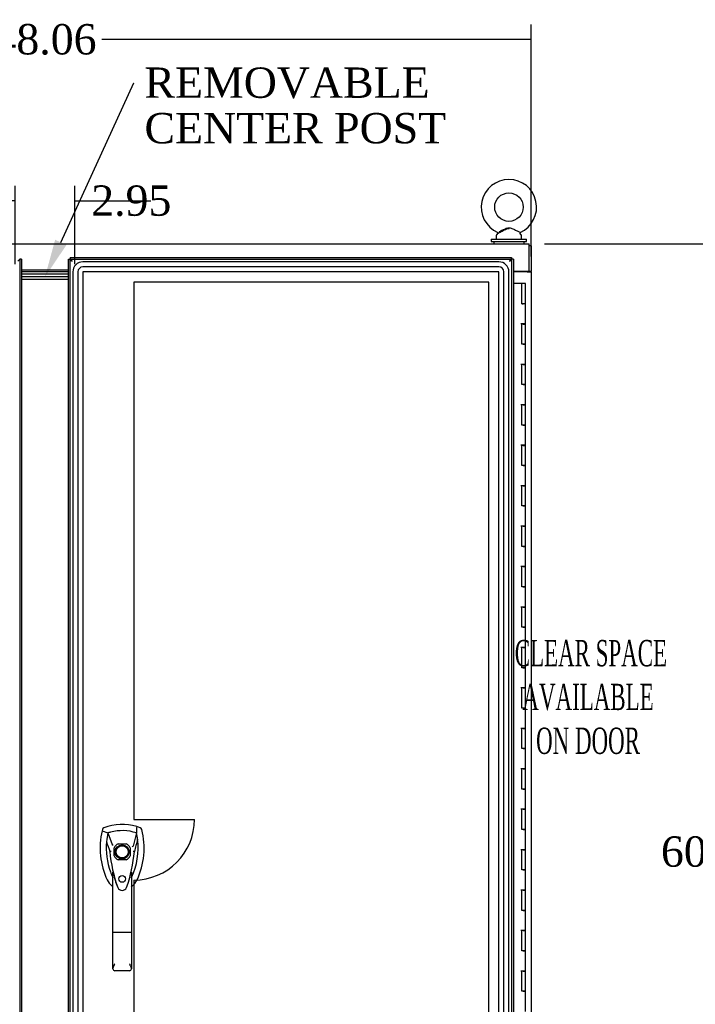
# Model space of a CAD drawing. Header units: inches. Extents: x 27 to 385, y 15 to 256.
# Tile 12 of 28: x 126 to 160, y 146 to 195. Entities that reach past the tile are written whole.
import ezdxf
from ezdxf import colors
from ezdxf.entities.mleader import LeaderData, LeaderLine
from ezdxf.lldxf.tags import DXFTag
from ezdxf.math import Vec2, Vec3

# ---------------------------------------------------------------- set-up
doc = ezdxf.new("R2010")
doc.units = ezdxf.units.IN
doc.header["$MEASUREMENT"] = 0
for name, color, linetype in [('COM41308', 7, 'Continuous'), ('COM54746-56', 7, 'Continuous'), ('COM70096', 7, 'Continuous'), ('COM70099', 7, 'Continuous'), ('COM70108-5', 7, 'Continuous'), ('COM70219', 7, 'Continuous'), ('COM71153-1', 7, 'Continuous'), ('COM71154-1', 7, 'Continuous'), ('COM71155-15', 7, 'Continuous'), ('Default', 7, 'Continuous'), ('DV8_Default', 7, 'Continuous'), ('GSK86006', 7, 'Continuous'), ('HAN13064', 7, 'Continuous'), ('SCS00680', 7, 'Continuous'), ('WAF25362', 7, 'Continuous'), ('WAM254785', 7, 'Continuous')]:
    doc.layers.add(name, color=color, linetype=linetype)
doc.styles.add('SEACAD_Times_New_Roman', font='times.ttf')
tags = doc.linetypes.add('HIDDEN2', pattern=[0.1875, 0.125, -0.0625]).pattern_tags.tags
tags[6:7] = [DXFTag(74, 4), DXFTag(75, 0), DXFTag(340, '0'), DXFTag(46, 0.0), DXFTag(50, 0.0), DXFTag(44, 0.0), DXFTag(45, 0.0)]
tags[4:5] = [DXFTag(74, 4), DXFTag(75, 0), DXFTag(340, '0'), DXFTag(46, 0.0), DXFTag(50, 0.0), DXFTag(44, 0.0), DXFTag(45, 0.0)]
doc.dimstyles.new('HAMMOND_(STH_-_300x200)', dxfattribs={"dimtxt": 1.5, "dimasz": 1.875, "dimexe": 0.75, "dimexo": 0.75, "dimgap": 0.375, "dimtad": 0, "dimtih": 1, "dimtoh": 1, "dimzin": 0, "dimdsep": 46, "dimtxsty": 'SEACAD_Times_New_Roman', "dimblk1": '_SE_FILLED', "dimblk2": '_SE_FILLED', "dimsah": 1, "dimcen": 0.75, "dimadec": 0, "dimazin": 0, "dimtfac": 0.8, "dimtofl": 0, "dimtmove": 0, "dimatfit": 3, "dimfxl": 0, "dimtolj": 1, "dimtzin": 0, "dimarcsym": 0})

# ---------------------------------------------------------------- blocks, each defined once
blk = doc.blocks.new('SE7')
at = {"layer": 'COM41308', "color": 7, "linetype": 'Continuous'}
blk.add_line((125.04, 165.528), (125.04, 165.498), dxfattribs=at)
at = {"layer": 'COM54746-56', "color": 7, "linetype": 'Continuous'}
for p, q in [((124.802, 164.916), (124.384, 164.916)), ((124.802, 163.916), (124.802, 164.916)), ((124.986, 164.916), (124.802, 164.916)), ((124.986, 163.916), (124.986, 164.916)), ((124.802, 163.916), (124.869, 163.916)), ((124.986, 163.916), (124.802, 163.916)), ((124.819, 163.916), (124.819, 163.916)), ((124.986, 163.916), (124.869, 163.916)), ((124.919, 163.916), (124.919, 163.916)), ((124.986, 162.915), (124.986, 163.916)), ((124.986, 162.916), (124.752, 162.916)), ((124.869, 162.915), (124.802, 162.915)), ((124.802, 161.916), (124.802, 162.915)), ((124.869, 162.915), (124.986, 162.915)), ((124.986, 161.916), (124.986, 162.916)), ((124.869, 161.916), (124.802, 161.916)), ((124.869, 161.916), (124.986, 161.916)), ((124.986, 161.916), (124.869, 161.916)), ((124.986, 160.915), (124.986, 161.916)), ((124.986, 160.916), (124.752, 160.916)), ((124.869, 160.915), (124.802, 160.915)), ((124.802, 159.916), (124.802, 160.915)), ((124.869, 160.915), (124.986, 160.915)), ((124.986, 159.916), (124.986, 160.916)), ((124.869, 159.916), (124.802, 159.916)), ((124.869, 159.916), (124.986, 159.916)), ((124.986, 159.916), (124.869, 159.916)), ((124.986, 158.915), (124.986, 159.916)), ((124.986, 158.916), (124.752, 158.916)), ((124.869, 158.915), (124.802, 158.915)), ((124.802, 157.916), (124.802, 158.915)), ((124.869, 158.915), (124.986, 158.915)), ((124.986, 157.916), (124.986, 158.916)), ((124.869, 157.916), (124.802, 157.916)), ((124.869, 157.916), (124.986, 157.916)), ((124.986, 157.916), (124.869, 157.916)), ((124.986, 156.915), (124.986, 157.916)), ((124.986, 156.916), (124.752, 156.916)), ((124.869, 156.915), (124.802, 156.915)), ((124.802, 155.916), (124.802, 156.915)), ((124.869, 156.915), (124.986, 156.915)), ((124.986, 155.916), (124.986, 156.916)), ((124.869, 155.916), (124.802, 155.916)), ((124.869, 155.916), (124.986, 155.916)), ((124.986, 155.916), (124.869, 155.916)), ((124.986, 154.915), (124.986, 155.916)), ((124.986, 154.916), (124.752, 154.916)), ((124.869, 154.915), (124.802, 154.915)), ((124.802, 153.916), (124.802, 154.915)), ((124.869, 154.915), (124.986, 154.915)), ((124.986, 153.916), (124.986, 154.916)), ((124.869, 153.916), (124.802, 153.916)), ((124.869, 153.916), (124.986, 153.916)), ((124.986, 153.916), (124.869, 153.916)), ((124.986, 152.915), (124.986, 153.916)), ((124.986, 152.916), (124.752, 152.916)), ((124.869, 152.915), (124.802, 152.915)), ((124.802, 151.916), (124.802, 152.915)), ((124.869, 152.915), (124.986, 152.915)), ((124.986, 151.916), (124.986, 152.916)), ((124.869, 151.916), (124.802, 151.916)), ((124.869, 151.916), (124.986, 151.916)), ((124.986, 151.916), (124.869, 151.916)), ((124.986, 150.915), (124.986, 151.916)), ((124.986, 150.916), (124.752, 150.916)), ((124.869, 150.915), (124.802, 150.915)), ((124.802, 149.916), (124.802, 150.915)), ((124.869, 150.915), (124.986, 150.915)), ((124.986, 149.916), (124.986, 150.916)), ((124.869, 149.916), (124.802, 149.916)), ((124.869, 149.916), (124.986, 149.916)), ((124.986, 149.916), (124.869, 149.916)), ((124.986, 148.915), (124.986, 149.916)), ((124.986, 148.916), (124.752, 148.916)), ((124.869, 148.915), (124.802, 148.915)), ((124.802, 147.916), (124.802, 148.915)), ((124.869, 148.915), (124.986, 148.915)), ((124.986, 147.916), (124.986, 148.916)), ((124.869, 147.916), (124.802, 147.916)), ((124.869, 147.916), (124.986, 147.916)), ((124.986, 147.916), (124.869, 147.916)), ((124.986, 146.915), (124.986, 147.916)), ((124.986, 146.916), (124.752, 146.916)), ((124.869, 146.915), (124.802, 146.915)), ((124.802, 145.916), (124.802, 146.915)), ((124.869, 146.915), (124.986, 146.915)), ((124.986, 145.916), (124.986, 146.916)), ((124.869, 145.916), (124.802, 145.916)), ((124.869, 145.916), (124.986, 145.916)), ((124.986, 145.916), (124.869, 145.916)), ((124.986, 144.915), (124.986, 145.916)), ((124.986, 144.916), (124.752, 144.916)), ((124.869, 144.915), (124.802, 144.915)), ((124.802, 143.916), (124.802, 144.915)), ((124.869, 144.915), (124.986, 144.915)), ((124.986, 143.916), (124.986, 144.916)), ((124.869, 143.916), (124.802, 143.916)), ((124.869, 143.916), (124.986, 143.916)), ((124.986, 143.916), (124.869, 143.916)), ((124.986, 142.915), (124.986, 143.916)), ((124.986, 142.916), (124.752, 142.916)), ((124.869, 142.915), (124.802, 142.915)), ((124.802, 141.916), (124.802, 142.915)), ((124.869, 142.915), (124.986, 142.915)), ((124.986, 141.916), (124.986, 142.916)), ((124.869, 141.916), (124.802, 141.916)), ((124.869, 141.916), (124.986, 141.916)), ((124.986, 141.916), (124.869, 141.916)), ((124.986, 140.915), (124.986, 141.916)), ((124.986, 140.916), (124.752, 140.916)), ((124.869, 140.915), (124.802, 140.915)), ((124.802, 139.916), (124.802, 140.915)), ((124.869, 140.915), (124.986, 140.915)), ((124.986, 139.916), (124.986, 140.916)), ((124.869, 139.916), (124.802, 139.916)), ((124.869, 139.916), (124.986, 139.916)), ((124.986, 139.916), (124.869, 139.916)), ((124.986, 138.915), (124.986, 139.916)), ((124.986, 138.916), (124.752, 138.916)), ((124.869, 138.915), (124.802, 138.915)), ((124.802, 137.916), (124.802, 138.915)), ((124.869, 138.915), (124.986, 138.915)), ((124.986, 137.916), (124.986, 138.916)), ((124.869, 137.916), (124.802, 137.916)), ((124.869, 137.916), (124.986, 137.916)), ((124.986, 137.916), (124.869, 137.916)), ((124.986, 136.915), (124.986, 137.916)), ((124.986, 136.916), (124.752, 136.916)), ((124.869, 136.915), (124.802, 136.915)), ((124.802, 135.916), (124.802, 136.915)), ((124.869, 136.915), (124.986, 136.915)), ((124.986, 135.916), (124.986, 136.916)), ((124.869, 135.916), (124.802, 135.916)), ((124.869, 135.916), (124.986, 135.916)), ((124.986, 135.916), (124.869, 135.916)), ((124.986, 134.915), (124.986, 135.916)), ((124.986, 134.916), (124.752, 134.916)), ((124.869, 134.915), (124.802, 134.915)), ((124.802, 133.916), (124.802, 134.915)), ((124.869, 134.915), (124.986, 134.915)), ((124.986, 133.916), (124.986, 134.916)), ((124.869, 133.916), (124.802, 133.916)), ((124.869, 133.916), (124.986, 133.916)), ((124.986, 133.916), (124.869, 133.916)), ((124.986, 132.915), (124.986, 133.916)), ((124.986, 132.916), (124.752, 132.916)), ((124.869, 132.915), (124.802, 132.915)), ((124.802, 131.916), (124.802, 132.915)), ((124.869, 132.915), (124.986, 132.915)), ((124.986, 131.916), (124.986, 132.916)), ((124.869, 131.916), (124.802, 131.916)), ((124.869, 131.916), (124.986, 131.916)), ((124.986, 131.916), (124.869, 131.916)), ((124.986, 130.915), (124.986, 131.916)), ((124.986, 130.916), (124.752, 130.916)), ((124.869, 130.915), (124.802, 130.915)), ((124.802, 129.916), (124.802, 130.915)), ((124.869, 130.915), (124.986, 130.915)), ((124.986, 129.916), (124.986, 130.916)), ((124.869, 129.916), (124.802, 129.916)), ((124.869, 129.916), (124.986, 129.916)), ((124.986, 129.916), (124.869, 129.916)), ((124.986, 128.915), (124.986, 129.916))]:
    blk.add_line(p, q, dxfattribs=at)
at = {"layer": 'COM70096', "color": 7, "linetype": 'Continuous'}
for p, q in [((102.384, 165.498), (100.072, 165.498)), ((102.384, 165.373), (100.072, 165.373))]:
    blk.add_line(p, q, dxfattribs=at)
at = {"layer": 'COM70099', "color": 7, "linetype": 'Continuous'}
for p, q in [((102.384, 165.248), (100.072, 165.248)), ((102.384, 165.123), (100.072, 165.123))]:
    blk.add_line(p, q, dxfattribs=at)
at = {"layer": 'COM70108-5', "color": 7, "linetype": 'Continuous'}
for p, q in [((77.292, 166.873), (125.165, 166.873)), ((125.165, 166.73), (125.165, 166.873)), ((125.165, 165.528), (125.165, 166.73)), ((100.072, 165.593), (102.384, 165.593)), ((124.384, 165.528), (125.165, 165.528))]:
    blk.add_line(p, q, dxfattribs=at)
at = {"layer": 'COM70219', "color": 7, "linetype": 'HIDDEN2'}
for p, q in [((123.664, 165.99), (103.104, 165.99)), ((123.664, 165.989), (103.104, 165.989)), ((123.664, 165.74), (103.104, 165.74)), ((102.604, 165.49), (102.604, 108.343)), ((102.605, 165.49), (102.605, 108.343)), ((102.854, 165.49), (102.854, 108.343)), ((103.103, 165.49), (103.103, 108.343)), ((123.664, 165.491), (103.104, 165.491)), ((103.104, 165.49), (103.104, 108.343)), ((123.664, 165.49), (103.104, 165.49)), ((123.664, 108.343), (123.664, 165.49)), ((123.665, 108.343), (123.665, 165.49)), ((123.914, 108.343), (123.914, 165.49)), ((124.163, 108.343), (124.163, 165.49)), ((124.164, 108.343), (124.164, 165.49))]:
    blk.add_line(p, q, dxfattribs=at)
for centre, radius, start, end in [((103.104, 165.49), 0.5, 90, 180), ((103.104, 165.49), 0.499, 90, 180), ((103.104, 165.49), 0.25, 90, 180), ((123.664, 165.49), 0.5, 0, 90), ((123.664, 165.49), 0.499, 0, 90), ((123.664, 165.49), 0.25, 0, 90), ((103.104, 165.49), 0.001, 90, 180), ((123.664, 165.49), 0.001, 0, 90)]:
    blk.add_arc(centre, radius, start, end, dxfattribs=at)
at = {"layer": 'COM71153-1', "color": 7, "linetype": 'Continuous'}
for p, q in [((99.977, 166.114), (99.882, 166.02)), ((100.072, 166.114), (99.977, 166.114)), ((100.072, 166.114), (100.072, 107.718))]:
    blk.add_line(p, q, dxfattribs=at)
at = {"layer": 'COM71153-1', "color": 7, "linetype": 'HIDDEN2'}
blk.add_line((99.977, 166.114), (99.977, 107.718), dxfattribs=at)
at = {"layer": 'COM71154-1', "color": 7, "linetype": 'Continuous'}
for p, q in [((102.384, 107.718), (102.384, 166.114)), ((102.384, 166.114), (102.437, 166.114)), ((102.479, 166.114), (102.437, 166.114)), ((102.479, 166.21), (124.289, 166.21)), ((102.479, 166.21), (102.479, 166.157)), ((102.479, 166.115), (102.479, 166.157)), ((102.574, 166.02), (102.479, 166.115)), ((124.195, 166.02), (124.289, 166.114)), ((124.289, 166.21), (124.289, 166.157)), ((124.289, 166.115), (124.289, 166.157)), ((124.289, 166.114), (124.331, 166.114)), ((124.384, 166.114), (124.331, 166.114)), ((124.384, 166.114), (124.384, 107.718)), ((102.574, 166.02), (102.574, 166.02)), ((102.574, 166.02), (102.574, 166.02)), ((102.574, 166.02), (102.574, 166.02)), ((102.574, 166.02), (102.574, 166.02)), ((124.194, 166.02), (124.194, 166.02)), ((124.194, 166.02), (124.194, 166.02)), ((124.194, 166.02), (124.195, 166.02)), ((124.195, 166.02), (124.194, 166.02))]:
    blk.add_line(p, q, dxfattribs=at)
at = {"layer": 'COM71154-1', "color": 7, "linetype": 'HIDDEN2'}
for p, q in [((102.479, 166.115), (124.289, 166.115)), ((102.479, 107.718), (102.479, 166.114)), ((124.289, 166.114), (124.289, 107.718)), ((104.646, 136.612), (104.646, 137.008)), ((104.843, 137.206), (105.24, 137.206)), ((105.437, 137.008), (105.437, 136.612)), ((105.24, 136.415), (104.843, 136.415))]:
    blk.add_line(p, q, dxfattribs=at)
blk.add_circle((105.041, 135.472), 0.167, dxfattribs=at)
at = {"layer": 'COM71154-1', "color": 7, "linetype": 'Continuous'}
for centre, start, end in [((103.082, 166.899), 230.5944, 239.9761), ((101.694, 165.512), 30.0239, 39.4056), ((125.074, 165.512), 140.5944, 149.9761), ((123.686, 166.899), 300.0239, 309.4056)]:
    blk.add_arc(centre, 1.016, start, end, dxfattribs=at)
at = {"layer": 'COM71154-1', "color": 7, "linetype": 'HIDDEN2'}
for radius, start, end in [(0.443, 116.6472, 153.3528), (0.442, 26.6472, 63.3528), (0.442, 206.6472, 243.3528), (0.443, 296.6472, 333.3528)]:
    blk.add_arc((105.041, 136.81), radius, start, end, dxfattribs=at)
at = {"layer": 'COM71155-15', "color": 7, "linetype": 'Continuous'}
for p, q in [((125.259, 166.778), (125.165, 166.778)), ((125.259, 166.778), (125.259, 165.528)), ((125.069, 165.498), (124.384, 165.498)), ((125.069, 165.498), (125.259, 165.498)), ((125.164, 165.498), (125.164, 165.528)), ((125.165, 165.528), (125.259, 165.528)), ((125.259, 165.498), (125.259, 165.528)), ((125.259, 165.498), (125.259, 108.123))]:
    blk.add_line(p, q, dxfattribs=at)
at = {"layer": 'DV8_Default', "color": 7, "linetype": 'HIDDEN2'}
for p, q in [((105.621, 164.991), (105.621, 138.416)), ((123.165, 164.991), (105.621, 164.991)), ((123.165, 108.842), (123.165, 164.991)), ((105.621, 138.416), (108.621, 138.416)), ((105.621, 135.416), (105.621, 108.842))]:
    blk.add_line(p, q, dxfattribs=at)
blk.add_arc((105.621, 138.416), 3, 270, 0, dxfattribs=at)
at = {"layer": 'GSK86006', "color": 7, "linetype": 'Continuous'}
for p, q in [((102.384, 165.373), (100.072, 165.373)), ((102.384, 165.248), (100.072, 165.248))]:
    blk.add_line(p, q, dxfattribs=at)
at = {"layer": 'HAN13064', "color": 7, "linetype": 'Continuous'}
for p, q in [((104.065, 137.912), (104.05, 137.853)), ((104.05, 137.853), (104.334, 137.748)), ((105.94, 137.999), (105.76, 138.058)), ((104.334, 137.748), (104.549, 137.176)), ((105.748, 137.748), (105.584, 137.092)), ((104.549, 137.176), (104.595, 137.142)), ((105.646, 136.831), (105.647, 136.831)), ((104.435, 136.827), (104.436, 136.826)), ((104.586, 132.833), (104.586, 135.811)), ((105.496, 135.81), (105.496, 132.833)), ((105.496, 135.53), (105.521, 135.577)), ((104.78, 135.17), (104.784, 135.162)), ((104.586, 131.025), (104.586, 132.833)), ((105.406, 132.827), (104.676, 132.827)), ((105.496, 132.833), (105.496, 131.025)), ((105.406, 130.935), (104.676, 130.935))]:
    blk.add_line(p, q, dxfattribs=at)
for radius in [0.35, 0.3]:
    blk.add_circle((105.041, 136.81), radius, dxfattribs=at)
for centre, radius, start, end in [((107.673, 137.001), 3.721, 166.7532, 205.1027), ((105.041, 135.575), 2.585, 73.8589, 110.3492), ((105.041, 135.575), 2.285, 71.9657, 104.4503), ((107.673, 137.001), 3.421, 174.7018, 200.2077), ((107.673, 137.001), 3.421, 167.3846, 174.7018), ((105.041, 135.575), 2.285, 106.8385, 108.0343), ((105.041, 135.575), 2.285, 104.4503, 106.8385), ((102.41, 137.001), 3.421, 334.8973, 7.2824), ((102.41, 137.001), 3.421, 10.1138, 12.6154), ((102.41, 137.001), 3.421, 8.519, 10.1138), ((102.41, 137.001), 3.421, 7.2824, 8.519), ((98.603, 137.426), 7.068, 340.3478, 355.1696), ((118.405, 110.383), 29.627, 115.6418, 115.7539), ((105.582, 136.042), 0.791, 85.3077, 89.6394), ((111.283, 137.396), 6.872, 184.7542, 199.9908), ((104.524, 135.479), 1.35, 91.2336, 93.7696), ((107.673, 137.001), 3.421, 200.2077, 205.1027), ((104.982, 135.74), 0.45, 205.1027, 208.4225), ((103.057, 135.205), 1.646, 10.2772, 21.6468), ((105.1, 135.74), 0.45, 331.5775, 334.8973), ((105.1, 135.74), 0.75, 301.8486, 334.8973), ((104.982, 135.74), 0.75, 233.4788, 238.1514), ((105.043, 135.136), 0.234, 202.2802, 338.2167), ((104.676, 131.025), 0.0903, 180.0017, 181.1154), ((104.676, 131.025), 0.09, 181.1172, 270), ((105.406, 131.025), 0.09, 270, 358.8828), ((105.406, 131.025), 0.0903, 358.8846, 359.9983)]:
    blk.add_arc(centre, radius, start, end, dxfattribs=at)
for points in [[(104.142, 137.999), (104.105, 137.985), (104.075, 137.951), (104.065, 137.912)], [(105.76, 138.058), (105.756, 137.955), (105.752, 137.851), (105.748, 137.748)], [(106.018, 137.912), (106.008, 137.951), (105.978, 137.985), (105.94, 137.999)], [(104.266, 137.316), (104.322, 137.153), (104.379, 136.99), (104.435, 136.827)], [(105.803, 137.434), (105.751, 137.233), (105.699, 137.032), (105.647, 136.831)], [(104.303, 135.422), (104.355, 135.31), (104.436, 135.211), (104.536, 135.137)]]:
    blk.add_open_spline(points, degree=3, dxfattribs=at)
for points, knots in [([(105.78, 135.422), (105.96, 135.807), (106.074, 136.223), (106.155, 137.07), (106.122, 137.5), (106.018, 137.912)], [0, 0, 0, 0, 0.5, 0.5, 1, 1, 1, 1]), ([(104.78, 135.17), (104.765, 135.211), (104.751, 135.253), (104.716, 135.363), (104.696, 135.431), (104.676, 135.499)], [0.770336, 0.770336, 0.770336, 0.770336, 0.8588735, 0.8588735, 1, 1, 1, 1]), ([(105.406, 135.498), (105.423, 135.555), (105.438, 135.613), (105.462, 135.698), (105.47, 135.726), (105.481, 135.767), (105.485, 135.781), (105.49, 135.799), (105.492, 135.804), (105.495, 135.812), (105.496, 135.813), (105.496, 135.81)], [0, 0, 0, 0, 0.5, 0.5, 0.75, 0.75, 0.875, 0.875, 0.9375, 0.9375, 1, 1, 1, 1]), ([(104.676, 132.827), (104.67, 132.827), (104.664, 132.827), (104.653, 132.827), (104.647, 132.828), (104.636, 132.828), (104.631, 132.828), (104.621, 132.828), (104.617, 132.829), (104.604, 132.829), (104.598, 132.83), (104.591, 132.831), (104.589, 132.831), (104.587, 132.832), (104.586, 132.833), (104.586, 132.833)], [0, 0, 0, 0, 0.125, 0.125, 0.25, 0.25, 0.375, 0.375, 0.5, 0.5, 0.75, 0.75, 0.875, 0.875, 1, 1, 1, 1]), ([(105.496, 132.833), (105.496, 132.833), (105.496, 132.832), (105.493, 132.831), (105.492, 132.831), (105.485, 132.83), (105.478, 132.829), (105.466, 132.829), (105.461, 132.828), (105.451, 132.828), (105.446, 132.828), (105.435, 132.828), (105.43, 132.827), (105.418, 132.827), (105.412, 132.827), (105.406, 132.827)], [0, 0, 0, 0, 0.125, 0.125, 0.25, 0.25, 0.5, 0.5, 0.625, 0.625, 0.75, 0.75, 0.875, 0.875, 1, 1, 1, 1]), ([(104.586, 131.023), (104.587, 131.039), (104.59, 131.056), (104.599, 131.084), (104.602, 131.093), (104.61, 131.113), (104.614, 131.123), (104.626, 131.153), (104.636, 131.175), (104.651, 131.208), (104.656, 131.22), (104.666, 131.243), (104.671, 131.255), (104.676, 131.266)], [0, 0, 0, 0, 0.25, 0.25, 0.375, 0.375, 0.5, 0.5, 0.75, 0.75, 0.875, 0.875, 1, 1, 1, 1]), ([(105.406, 131.266), (105.411, 131.255), (105.417, 131.243), (105.427, 131.22), (105.432, 131.208), (105.447, 131.175), (105.456, 131.153), (105.469, 131.123), (105.473, 131.113), (105.48, 131.093), (105.483, 131.084), (105.492, 131.056), (105.496, 131.039), (105.496, 131.023)], [0, 0, 0, 0, 0.125, 0.125, 0.25, 0.25, 0.5, 0.5, 0.625, 0.625, 0.75, 0.75, 1, 1, 1, 1])]:
    blk.add_open_spline(points, degree=3, knots=knots, dxfattribs=at)
at = {"layer": 'SCS00680', "color": 7, "linetype": 'Continuous'}
for p, q in [((123.54, 167.286), (123.54, 167.167)), ((123.619, 167.403), (123.554, 167.324)), ((124.776, 167.324), (124.71, 167.404)), ((124.79, 167.167), (124.79, 167.286)), ((124.477, 165.498), (124.477, 165.528))]:
    blk.add_line(p, q, dxfattribs=at)
blk.add_circle((124.165, 168.696), 0.704, dxfattribs=at)
for centre, radius, start, end in [((124.165, 168.696), 1.367, 294.0157, 245.9992), ((123.6, 167.286), 0.06, 140.3214, 180), ((123.6, 167.167), 0.06, 180, 270), ((123.594, 167.42), 0.03, 297.8916, 61.952), ((124.73, 167.167), 0.06, 270, 0), ((124.73, 167.286), 0.06, 0, 39.6786)]:
    blk.add_arc(centre, radius, start, end, dxfattribs=at)
for points, knots in [([(123.608, 167.394), (123.609, 167.394), (123.612, 167.396), (123.639, 167.41), (123.697, 167.441), (123.776, 167.484), (123.875, 167.538), (123.982, 167.592), (124.085, 167.638), (124.146, 167.639), (124.175, 167.64)], [0, 0, 0, 0, 0.064442, 0.187083, 0.313574, 0.448573, 0.596187, 0.758731, 0.902004, 1, 1, 1, 1]), ([(123.674, 167.481), (123.713, 167.5), (123.763, 167.525), (123.871, 167.578), (123.928, 167.606), (124.017, 167.642), (124.047, 167.653), (124.109, 167.668), (124.142, 167.672), (124.237, 167.67), (124.3, 167.648), (124.417, 167.598), (124.475, 167.57), (124.581, 167.518), (124.63, 167.493), (124.701, 167.458), (124.722, 167.448), (124.723, 167.448)], [0, 0, 0, 0, 0.0625, 0.0625, 0.125, 0.125, 0.15625, 0.15625, 0.1875, 0.1875, 0.25, 0.25, 0.3125, 0.3125, 0.375, 0.375, 0.4342628, 0.4342628, 0.4342628, 0.4342628]), ([(123.607, 167.448), (123.607, 167.448), (123.607, 167.448), (123.607, 167.448), (123.608, 167.448), (123.608, 167.449)], [0.934098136, 0.934098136, 0.934098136, 0.934098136, 0.9375, 0.9375, 0.943646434, 0.943646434, 0.943646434, 0.943646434])]:
    blk.add_open_spline(points, degree=3, knots=knots, dxfattribs=at)
at = {"layer": 'WAF25362', "color": 7, "linetype": 'Continuous'}
for p, q in [((123.29, 167.107), (125.04, 167.107)), ((123.29, 167.107), (123.29, 166.998)), ((125.04, 166.998), (125.04, 167.107)), ((123.29, 166.998), (125.04, 166.998))]:
    blk.add_line(p, q, dxfattribs=at)
at = {"layer": 'WAM254785', "color": 7, "linetype": 'Continuous'}
for p, q in [((123.415, 166.998), (123.415, 166.873)), ((124.915, 166.873), (124.915, 166.998))]:
    blk.add_line(p, q, dxfattribs=at)
at = {"layer": 'DV8_Default', "insert": (128.076, 147.289), "char_height": 1.3, "width": 12.9122, "attachment_point": 2}
blk.add_mtext('{\\fTimes New Roman|b0||i0||c0|p34;\\C7;\\H1.3;\\W0.5776;^I}{\\fTimes New Roman|b0||i0||c0|p34;\\C7;\\H1.3;\\W0.5776;CLEAR SPACE\\P}{\\fTimes New Roman|b0||i0||c0|p34;\\C7;\\H1.3;\\W0.5776;AVAILABLE \\P}{\\fTimes New Roman|b0||i0||c0|p34;\\C7;\\H1.3;\\W0.5776;ON DOOR^I}', dxfattribs=at)
blk = doc.blocks.new('_SE_FILLED')
at = {"color": 0}
blk.add_line((0, 0), (-1, 0), dxfattribs=at)
blk.add_solid([(0, 0), (-1, -0.1665), (-1, 0.1665), (0, 0)], dxfattribs=at)
blk = doc.blocks.new('*D83')
at = {"layer": 'Default', "color": 0, "linetype": 'Continuous', "lineweight": -2}
for p, q in [((103.357, 182.908), (103.357, 194.391)), ((151.419, 182.908), (151.419, 194.391)), ((105.232, 193.641), (124.581, 193.641)), ((149.544, 193.641), (130.194, 193.641))]:
    blk.add_line(p, q, dxfattribs=at)
at = {"layer": 'Defpoints', "color": 0, "linetype": 'Continuous'}
for p in [(103.357, 193.641), (103.357, 182.158), (151.419, 182.158)]:
    blk.add_point(p, dxfattribs=at)
at = {"layer": 'Default', "color": 0, "linetype": 'Continuous', "lineweight": -2, "xscale": 1.875, "yscale": 1.875, "zscale": 1.875, "rotation": 180}
blk.add_blockref('_SE_FILLED', (103.357, 193.641), dxfattribs=at)
at = {"layer": 'Default', "color": 0, "linetype": 'Continuous', "lineweight": -2, "xscale": 1.875, "yscale": 1.875, "zscale": 1.875}
blk.add_blockref('_SE_FILLED', (151.419, 193.641), dxfattribs=at)
at = {"layer": 'Default', "color": 0, "linetype": 'Continuous', "insert": (127.388, 193.641), "char_height": 1.5, "attachment_point": 5, "style": 'SEACAD_Times_New_Roman'}
blk.add_mtext('\\A1;\\A1;48.06', dxfattribs=at)
blk = doc.blocks.new('*D91')
at = {"layer": 'Default', "color": 0, "linetype": 'Continuous', "lineweight": -2}
for p, q in [((152.075, 183.533), (161.138, 183.533)), ((160.388, 181.658), (160.388, 154.61)), ((160.388, 125.283), (160.388, 152.33)), ((152.075, 123.408), (161.138, 123.408))]:
    blk.add_line(p, q, dxfattribs=at)
at = {"layer": 'Defpoints', "color": 0, "linetype": 'Continuous'}
for p in [(151.325, 183.533), (151.325, 123.408), (160.388, 123.408)]:
    blk.add_point(p, dxfattribs=at)
at = {"layer": 'Default', "color": 0, "linetype": 'Continuous', "lineweight": -2, "xscale": 1.875, "yscale": 1.875, "zscale": 1.875}
for p, rotation in [((160.388, 183.533), 90), ((160.388, 123.408), 270)]:
    blk.add_blockref('_SE_FILLED', p, dxfattribs=dict(at, rotation=rotation))
at = {"layer": 'Default', "color": 0, "linetype": 'Continuous', "insert": (160.388, 153.47), "char_height": 1.5, "attachment_point": 5, "style": 'SEACAD_Times_New_Roman'}
blk.add_mtext('\\A1;\\A1;60.13', dxfattribs=at)
blk = doc.blocks.new('*D93')
at = {"layer": 'Default', "color": 0, "linetype": 'Continuous', "lineweight": -2}
for p, q in [((125.911, 182.533), (125.911, 186.414)), ((128.865, 182.533), (128.865, 186.414)), ((124.036, 185.664), (122.161, 185.664)), ((130.74, 185.664), (132.615, 185.664))]:
    blk.add_line(p, q, dxfattribs=at)
at = {"layer": 'Defpoints', "color": 0, "linetype": 'Continuous'}
for p in [(125.911, 185.664), (125.911, 181.783), (128.865, 181.783)]:
    blk.add_point(p, dxfattribs=at)
at = {"layer": 'Default', "color": 0, "linetype": 'Continuous', "lineweight": -2, "xscale": 1.875, "yscale": 1.875, "zscale": 1.875}
blk.add_blockref('_SE_FILLED', (125.911, 185.664), dxfattribs=at)
at = {"layer": 'Default', "color": 0, "linetype": 'Continuous', "lineweight": -2, "xscale": 1.875, "yscale": 1.875, "zscale": 1.875, "rotation": 180}
blk.add_blockref('_SE_FILLED', (128.865, 185.664), dxfattribs=at)
at = {"layer": 'Default', "color": 0, "linetype": 'Continuous', "insert": (131.654, 185.664), "char_height": 1.5, "attachment_point": 5, "style": 'SEACAD_Times_New_Roman'}
blk.add_mtext('\\A1;\\A1;2.95', dxfattribs=at)

msp = doc.modelspace()

# ---------------------------------------------------------------- block references
at = {"layer": 'Default'}
msp.add_blockref('SE7', (26.16, 16.66), dxfattribs=at)

# ---------------------------------------------------------------- dimensions: what is measured, and where the dimension line sits
at = {"layer": 'Default', "color": 7, "linetype": 'Continuous'}
dim = msp.add_linear_dim(base=(103.357, 193.641), p1=(151.419, 182.158), p2=(103.357, 182.158), text='\\A1;<>', dimstyle='HAMMOND_(STH_-_300x200)', dxfattribs=at)
dim.commit()
dim.dimension.update_dxf_attribs({"geometry": '*D83', "text_midpoint": (127.388, 193.641), "dimtype": 160})
dim = msp.add_linear_dim(base=(125.911, 185.664), p1=(128.865, 181.783), p2=(125.911, 181.783), text='\\A1;<>', dimstyle='HAMMOND_(STH_-_300x200)', override={"dimtmove": 1}, dxfattribs=at)
dim.commit()
dim.dimension.update_dxf_attribs({"geometry": '*D93', "text_midpoint": (131.654, 185.664), "dimtype": 160})
dim = msp.add_linear_dim(base=(160.388278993, 123.407636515), p1=(151.324518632, 183.532636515), p2=(151.324518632, 123.407636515), angle=270, text='\\A1;<>', dimstyle='HAMMOND_(STH_-_300x200)', dxfattribs=at)
dim.commit()
dim.dimension.update_dxf_attribs({"geometry": '*D91', "text_midpoint": (160.388278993, 153.470137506), "dimtype": 161})

# ---------------------------------------------------------------- leaders
ml = msp.add_multileader_mtext('Standard', dxfattribs=at)
ml.set_content('{\\pxsm0.9;\\fTimes New Roman|b0||i0||c0|p34;\\W1.;REMOVABLE \\PCENTER POST\\P}', color=7)
ml.set_leader_properties()
ml.build(insert=Vec2(0, 0))
ml.multileader.update_dxf_attribs({"dogleg_length": 0, "arrow_head_size": 1.875})
ctx = ml.context
ctx.base_point, ctx.char_height, ctx.arrow_head_size, ctx.landing_gap_size, ctx.plane_origin = Vec3(131.781, 191.496), 1.5, 1.875, 0.525, Vec3(26.16, 16.66)
notes = []
notes.append((ctx, [(0, (1, 1, 0), (131.781, 191.496), (1, 0), 0, [(0, [(127.388, 181.908)], 0, [])])]))
ctx.mtext.insert = Vec3(132.306, 192.262)
for ctx, leaders in notes:
    for number, flags, end, landing, length, lines in leaders:
        leader = LeaderData()
        leader.index, (leader.has_last_leader_line, leader.has_dogleg_vector, leader.attachment_direction) = number, flags
        leader.last_leader_point, leader.dogleg_vector, leader.dogleg_length = Vec3(end), Vec3(landing), length
        for number, points, colour, breaks in lines:
            line = LeaderLine()
            line.index, line.vertices, line.color, line.breaks = number, Vec3.list(points), colors.encode_raw_color(colour), breaks
            leader.lines.append(line)
        ctx.leaders.append(leader)

doc.saveas('drawing.dxf')
